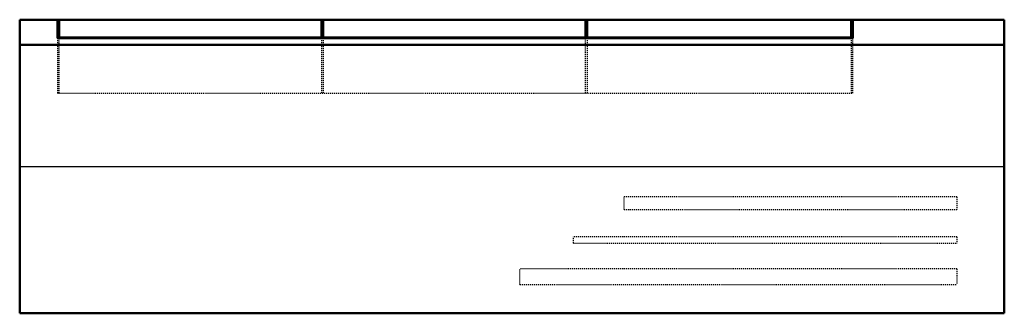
# Model space of a CAD drawing. Header units: millimetres. Extents: x -495 to 495, y -148 to 148.
import ezdxf

# ---------------------------------------------------------------- set-up
doc = ezdxf.new("R2010")
doc.units = ezdxf.units.MM
doc.linetypes.add('Dashed', pattern=[2, 1, -1])
for name, color, linetype, lineweight in [('AM_0', 7, 'Continuous', 50), ('AM_4', 3, 'Continuous', 25), ('AM_9', 6, 'Dashed', 25)]:
    doc.layers.add(name, color=color, linetype=linetype, lineweight=lineweight)

# ---------------------------------------------------------------- blocks, each defined once
blk = doc.blocks.new('1_FTXV18AVJU9_PART4_0_in_FTXV18AVJU9_0')
at = {"layer": 'AM_9'}
for p, q in [((61.9125, -76.99375), (61.9125, -70.64375)), ((447.675, -70.64375), (61.9125, -70.64375)), ((61.9125, -76.99375), (447.675, -76.99375)), ((447.675, -70.64375), (447.675, -76.99375))]:
    blk.add_line(p, q, dxfattribs=at)
blk = doc.blocks.new('2_FTXV18AVJU9_PART3_0_in_FTXV18AVJU9_0')
at = {"layer": 'AM_9'}
for p, q in [((112.7125, -43.259375), (112.7125, -30.559375)), ((447.675, -30.559375), (112.7125, -30.559375)), ((447.675, -30.559375), (447.675, -43.259375)), ((112.7125, -43.259375), (447.675, -43.259375))]:
    blk.add_line(p, q, dxfattribs=at)
blk = doc.blocks.new('3_FTXV18AVJU9_PART2_0_in_FTXV18AVJU9_0')
at = {"layer": 'AM_9'}
for p, q in [((7.9375, -118.665625), (7.9375, -102.790625)), ((447.675, -102.790625), (7.9375, -102.790625)), ((447.675, -102.790625), (447.675, -118.665625)), ((7.9375, -118.665625), (447.675, -118.665625))]:
    blk.add_line(p, q, dxfattribs=at)
blk = doc.blocks.new('4_FTXV18AVJU9_PART1_0_in_FTXV18AVJU9_0')
at = {"layer": 'AM_0'}
for p, q in [((-495.3, 147.64), (495.3, 147.64)), ((-495.3, -147.64), (-495.3, 147.64)), ((-457.2, 147.64), (-457.2, 129.2)), ((-455.61, 129.2), (-455.61, 147.64)), ((-191.56, 147.64), (-191.56, 129.2)), ((-189.97, 129.2), (-189.97, 147.64)), ((74.08, 147.64), (74.08, 129.2)), ((75.67, 129.2), (75.67, 147.64)), ((341.31, 147.64), (341.31, 129.2)), ((342.9, 129.2), (342.9, 147.64)), ((495.3, 147.64), (495.3, -147.64)), ((-457.2, 129.2), (342.9, 129.2)), ((-191.56, 129.72), (-455.61, 129.72)), ((74.08, 129.72), (-189.97, 129.72)), ((341.31, 129.72), (75.67, 129.72)), ((-495.3, 122.24), (495.3, 122.24)), ((495.3, -147.64), (-495.3, -147.64))]:
    blk.add_line(p, q, dxfattribs=at)
at = {"layer": 'AM_4'}
blk.add_line((-495.3, 0), (495.3, 0), dxfattribs=at)
at = {"layer": 'AM_9'}
for p, q in [((-457.2, 129.2), (-457.2, 73.82)), ((-455.61, 73.82), (-455.61, 129.2)), ((-191.56, 129.2), (-191.56, 73.82)), ((-189.97, 129.2), (-189.97, 73.82)), ((74.08, 73.82), (74.08, 129.2)), ((75.67, 129.2), (75.67, 73.82)), ((341.31, 129.2), (341.31, 73.82)), ((342.9, 73.82), (342.9, 129.2)), ((-457.2, 73.82), (342.9, 73.82))]:
    blk.add_line(p, q, dxfattribs=at)

msp = doc.modelspace()

# ---------------------------------------------------------------- block references
for name in ['4_FTXV18AVJU9_PART1_0_in_FTXV18AVJU9_0', '2_FTXV18AVJU9_PART3_0_in_FTXV18AVJU9_0', '1_FTXV18AVJU9_PART4_0_in_FTXV18AVJU9_0', '3_FTXV18AVJU9_PART2_0_in_FTXV18AVJU9_0']:
    msp.add_blockref(name, (0, 0))

doc.saveas('drawing.dxf')
